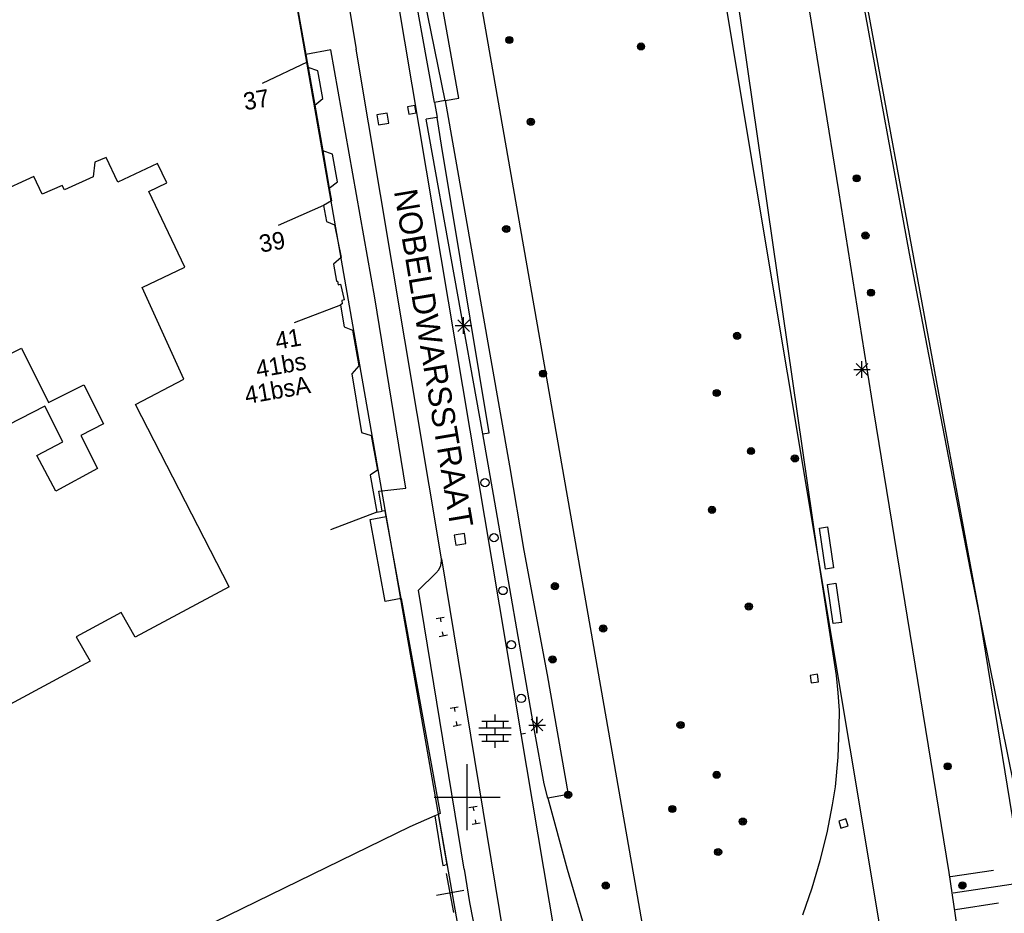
# Model space of a CAD drawing. Header units: millimetres. Extents: x 135944 to 142000, y 454200 to 456692.
# Tile 64 of 153: x 137123 to 137182, y 455943 to 455997. Entities that reach past the tile are written whole.
import ezdxf
from ezdxf.enums import TextEntityAlignment as Align

# ---------------------------------------------------------------- set-up
doc = ezdxf.new("R2010")
doc.units = ezdxf.units.MM
for name, color, linetype in [('TotaalGBKN2013_Bistad', 251, 'Continuous'), ('TotaalGBKN2013X$0$Contouren', 251, 'Continuous'), ('TotaalGBKN2013X$0$Xref', 251, 'Continuous')]:
    doc.layers.add(name, color=color, linetype=linetype)
doc.styles.add('TotaalGBKN2013X$0$GBKN binnenstad 2009$0$Standard', font='txt')

# ---------------------------------------------------------------- blocks, each defined once
blk = doc.blocks.new('TotaalGBKN2013X$0$GBKN binnenstad 2009')
at = {"layer": 'TotaalGBKN2013_Bistad'}
for p, q in [((137153266, 455953826), (137142553, 456017650)), ((137141281, 456007221), (137143291, 455995211)), ((137148666, 455992102), (137146382, 456003377)), ((137176751, 455982861), (137173303, 456001613)), ((137170155, 456000855), (137172449, 455986655)), ((137148023, 455991987), (137146690, 455999336)), ((137149495, 455992250), (137148206, 455999481)), ((137171202, 455964675), (137166202, 455999310)), ((137139646, 455998279), (137140243, 455994890)), ((137141761, 455995171), (137140243, 455994890)), ((137144421, 455980181), (137141761, 455995171)), ((137148441, 455964411), (137143291, 455995211)), ((137140326, 455994420), (137137615, 455993138)), ((137140243, 455994890), (137140326, 455994420)), ((137140326, 455994420), (137140383, 455994094)), ((137140978, 455993894), (137140383, 455994094)), ((137140383, 455994094), (137140782, 455991829)), ((137141273, 455992220), (137140978, 455993894)), ((137140782, 455991829), (137141273, 455992220)), ((137148666, 455992102), (137148023, 455991987)), ((137148023, 455991987), (137148197, 455991086)), ((137148666, 455992102), (137149495, 455992250)), ((137148666, 455992102), (137152559, 455970018)), ((137140782, 455991829), (137141268, 455989071)), ((137146846, 455991797), (137146402, 455991723)), ((137146402, 455991723), (137146476, 455991279)), ((137146920, 455991353), (137146846, 455991797)), ((137145161, 455991345), (137144549, 455991243)), ((137144549, 455991243), (137144651, 455990631)), ((137145263, 455990733), (137145161, 455991345)), ((137146476, 455991279), (137146920, 455991353)), ((137148197, 455991086), (137147516, 455990987)), ((137150942, 455971955), (137147516, 455990987)), ((137148445, 455989403), (137148197, 455991086)), ((137144651, 455990631), (137145263, 455990733)), ((137141864, 455988872), (137141268, 455989071)), ((137141268, 455989071), (137141668, 455986805)), ((137151322, 455972024), (137148445, 455989403)), ((137128169, 455988669), (137127489, 455988384)), ((137128878, 455987176), (137128169, 455988669)), ((137142159, 455987198), (137141864, 455988872)), ((137127489, 455988384), (137127380, 455987488)), ((137131284, 455988309), (137128878, 455987176)), ((137131839, 455987133), (137131284, 455988309)), ((137123811, 455987510), (137118758, 455985208)), ((137124312, 455986437), (137123811, 455987510)), ((137127380, 455987488), (137125652, 455986715)), ((137125525, 455986963), (137124312, 455986437)), ((137125652, 455986715), (137125525, 455986963)), ((137130757, 455986614), (137131839, 455987133)), ((137141668, 455986805), (137142159, 455987198)), ((137141668, 455986805), (137141793, 455986053)), ((137172449, 455986655), (137174578, 455973344)), ((137132924, 455982025), (137130757, 455986614)), ((137141793, 455986053), (137141320, 455985765)), ((137141320, 455985765), (137138580, 455984545)), ((137141320, 455985765), (137141503, 455984801)), ((137141503, 455984801), (137141981, 455984588)), ((137141981, 455984588), (137142392, 455982622)), ((137142392, 455982622), (137141919, 455982219)), ((137177818, 455977270), (137176751, 455982861)), ((137130357, 455980808), (137132924, 455982025)), ((137141919, 455982219), (137142103, 455981179)), ((137132866, 455975264), (137130357, 455980808)), ((137142103, 455981179), (137142166, 455981185)), ((137142166, 455981185), (137142193, 455980976)), ((137142193, 455980976), (137142345, 455981009)), ((137142345, 455981009), (137142566, 455980064)), ((137146291, 455968681), (137144421, 455980181)), ((137142347, 455979731), (137139539, 455978677)), ((137142453, 455979828), (137142346, 455979764)), ((137142346, 455979764), (137142351, 455979732)), ((137142351, 455979732), (137142561, 455978420)), ((137142566, 455980064), (137142427, 455980012)), ((137142427, 455980012), (137142453, 455979828)), ((137149785, 455978006), (137149785, 455979006)), ((137142561, 455978420), (137143063, 455978228)), ((137149285, 455978506), (137150285, 455978506)), ((137149431, 455978152), (137150139, 455978860)), ((137150139, 455978152), (137149431, 455978860)), ((137143063, 455978228), (137143457, 455976076)), ((137120599, 455975914), (137123058, 455977138)), ((137123058, 455977138), (137124686, 455973854)), ((137180442, 455963741), (137177818, 455977270)), ((137143457, 455976076), (137143029, 455975579)), ((137173518, 455975496), (137174226, 455976204)), ((137174226, 455975496), (137173518, 455976204)), ((137173872, 455975350), (137173872, 455976350)), ((137143029, 455975579), (137143611, 455972049)), ((137173372, 455975850), (137174372, 455975850)), ((137124686, 455973854), (137126834, 455974926)), ((137126834, 455974926), (137128012, 455972563)), ((137129943, 455973730), (137132866, 455975264)), ((137124476, 455973639), (137122221, 455972491)), ((137125547, 455971479), (137124476, 455973639)), ((137135622, 455962712), (137129943, 455973730)), ((137174578, 455973344), (137179121, 455945454)), ((137128012, 455972563), (137126646, 455971859)), ((137126646, 455971859), (137127654, 455969859)), ((137143611, 455972049), (137144197, 455971861)), ((137144197, 455971861), (137144574, 455969767)), ((137150942, 455971955), (137151322, 455972024)), ((137151601, 455968291), (137150942, 455971955)), ((137123978, 455970655), (137125547, 455971479)), ((137125132, 455968490), (137123978, 455970655)), ((137152559, 455970018), (137153429, 455964901)), ((137127654, 455969859), (137125132, 455968490)), ((137144574, 455969767), (137144131, 455969465)), ((137144131, 455969465), (137144539, 455967222)), ((137144663, 455968488), (137146291, 455968681)), ((137144858, 455967282), (137144663, 455968488)), ((137154063, 455954023), (137151601, 455968291)), ((137144539, 455967222), (137141731, 455966168)), ((137144539, 455967222), (137144858, 455967282)), ((137145041, 455967316), (137144858, 455967282)), ((137145105, 455966962), (137145041, 455967316)), ((137144142, 455966787), (137145105, 455966962)), ((137145044, 455961829), (137144142, 455966787)), ((137146008, 455962004), (137145105, 455966962)), ((137149833, 455965943), (137149221, 455965845)), ((137149221, 455965845), (137149319, 455965233)), ((137149931, 455965331), (137149833, 455965943)), ((137171295, 455966268), (137171790, 455966342)), ((137171665, 455963785), (137171295, 455966268)), ((137171790, 455966342), (137172160, 455963859)), ((137149319, 455965233), (137149931, 455965331)), ((137153429, 455964901), (137154843, 455957406)), ((137172328, 455957366), (137171202, 455964675)), ((137148294, 455963748), (137148410, 455964008)), ((137148410, 455964008), (137148449, 455964289)), ((137148441, 455964411), (137152353, 455940684)), ((137148449, 455964289), (137148441, 455964411)), ((137147061, 455962521), (137148111, 455963531)), ((137148111, 455963531), (137148294, 455963748)), ((137172160, 455963859), (137171665, 455963785)), ((137184109, 455945509), (137180442, 455963741)), ((137171798, 455962859), (137172293, 455962929)), ((137172133, 455960490), (137171798, 455962859)), ((137172293, 455962929), (137172628, 455960560)), ((137135622, 455962712), (137129935, 455959675)), ((137149821, 455945651), (137147061, 455962521)), ((137146008, 455962004), (137145044, 455961829)), ((137146008, 455962004), (137148370, 455949022)), ((137129073, 455961174), (137126361, 455959684)), ((137129935, 455959675), (137129073, 455961174)), ((137148126, 455960798), (137148618, 455960884)), ((137148372, 455960841), (137148415, 455960595)), ((137172628, 455960560), (137172133, 455960490)), ((137148561, 455959742), (137148518, 455959988)), ((137126361, 455959684), (137127204, 455958223)), ((137148807, 455959785), (137148315, 455959699)), ((137127204, 455958223), (137120755, 455954743)), ((137154843, 455957406), (137156102, 455950160)), ((137171183, 455957429), (137170737, 455957365)), ((137170737, 455957365), (137170801, 455956919)), ((137170801, 455956919), (137171247, 455956983)), ((137171247, 455956983), (137171183, 455957429)), ((137172439, 455956302), (137172328, 455957366)), ((137172505, 455955235), (137172439, 455956302)), ((137148966, 455955378), (137149458, 455955464)), ((137149212, 455955421), (137149255, 455955175)), ((137172498, 455954211), (137172505, 455955235)), ((137149401, 455954322), (137149358, 455954568)), ((137150892, 455954592), (137152492, 455954592)), ((137151192, 455954192), (137151192, 455954592)), ((137151692, 455954592), (137151692, 455954992)), ((137152192, 455954192), (137152192, 455954592)), ((137153867, 455954008), (137154575, 455954716)), ((137154575, 455954008), (137153867, 455954716)), ((137153877, 455954008), (137154585, 455954716)), ((137154585, 455954008), (137153877, 455954716)), ((137154221, 455953862), (137154221, 455954862)), ((137154231, 455953862), (137154231, 455954862)), ((137149647, 455954365), (137149155, 455954279)), ((137150712, 455954192), (137152672, 455954192)), ((137151692, 455953792), (137151692, 455954192)), ((137153721, 455954362), (137154721, 455954362)), ((137153731, 455954362), (137154731, 455954362)), ((137154651, 455950811), (137154063, 455954023)), ((137172424, 455952417), (137172498, 455954211)), ((137150712, 455953792), (137152672, 455953792)), ((137150892, 455953392), (137152492, 455953392)), ((137151192, 455953392), (137151192, 455953792)), ((137151692, 455952992), (137151692, 455953392)), ((137152192, 455953392), (137152192, 455953792)), ((137155384, 455941253), (137153266, 455953826)), ((137153527, 455953853), (137153281, 455953811)), ((137172269, 455950629), (137172424, 455952417)), ((137150000, 455950000), (137150000, 455952000)), ((137154878, 455949947), (137154651, 455950811)), ((137172097, 455949544), (137172269, 455950629)), ((137148000, 455950000), (137150000, 455950000)), ((137150000, 455950000), (137152000, 455950000)), ((137150000, 455948000), (137150000, 455950000)), ((137156102, 455950160), (137154878, 455949947)), ((137154878, 455949947), (137156054, 455945653)), ((137150106, 455949377), (137150598, 455949467)), ((137150352, 455949422), (137150397, 455949176)), ((137171762, 455947850), (137172097, 455949544)), ((137148039, 455948874), (137146542, 455948204)), ((137148240, 455948964), (137148039, 455948874)), ((137148039, 455948874), (137148531, 455945875)), ((137148370, 455949022), (137148240, 455948964)), ((137148240, 455948964), (137148781, 455945921)), ((137150542, 455948392), (137150497, 455948638)), ((137172898, 455948692), (137172468, 455948562)), ((137172468, 455948562), (137172598, 455948132)), ((137173028, 455948262), (137172898, 455948692)), ((137146542, 455948204), (137132698, 455941472)), ((137150788, 455948437), (137150296, 455948347)), ((137172598, 455948132), (137173028, 455948262)), ((137171349, 455946174), (137171762, 455947850)), ((137170859, 455944518), (137171349, 455946174)), ((137148531, 455945875), (137148660, 455945899)), ((137148781, 455945921), (137148660, 455945899)), ((137149821, 455945651), (137150151, 455943641)), ((137156054, 455945653), (137157307, 455941382)), ((137179231, 455945201), (137181828, 455945590)), ((137149190, 455943037), (137148756, 455945383)), ((137179121, 455945454), (137180065, 455939004)), ((137149806, 455944364), (137148140, 455944056)), ((137170293, 455942887), (137170859, 455944518)), ((137179379, 455944212), (137184224, 455944939)), ((137150151, 455943641), (137150521, 455941691)), ((137179527, 455943223), (137182125, 455943612))]:
    blk.add_line(p, q, dxfattribs=at)
for centre, radius in [((137152552, 455995765), 215), ((137152552, 455995765), 155), ((137152552, 455995765), 95), ((137152552, 455995765), 35), ((137160513, 455995375), 215), ((137160513, 455995375), 155), ((137160513, 455995375), 95), ((137160513, 455995375), 35), ((137153853, 455990817), 215), ((137153853, 455990817), 155), ((137153853, 455990817), 95), ((137153853, 455990817), 35), ((137173554, 455987404), 215), ((137173554, 455987404), 155), ((137173554, 455987404), 95), ((137173554, 455987404), 35), ((137152361, 455984341), 215), ((137152361, 455984341), 155), ((137152361, 455984341), 95), ((137152361, 455984341), 35), ((137174083, 455983947), 215), ((137174083, 455983947), 155), ((137174083, 455983947), 95), ((137174083, 455983947), 35), ((137174417, 455980493), 215), ((137174417, 455980493), 155), ((137174417, 455980493), 95), ((137174417, 455980493), 35), ((137166322, 455977882), 215), ((137166322, 455977882), 155), ((137166322, 455977882), 95), ((137166322, 455977882), 35), ((137154587, 455975598), 215), ((137154587, 455975598), 155), ((137154587, 455975598), 95), ((137154587, 455975598), 35), ((137165091, 455974427), 215), ((137165091, 455974427), 155), ((137165091, 455974427), 95), ((137165091, 455974427), 35), ((137167164, 455970921), 215), ((137167164, 455970921), 155), ((137167164, 455970921), 95), ((137167164, 455970921), 35), ((137169814, 455970475), 215), ((137169814, 455970475), 155), ((137169814, 455970475), 95), ((137169814, 455970475), 35), ((137151081, 455969012), 250), ((137164804, 455967371), 215), ((137164804, 455967371), 155), ((137164804, 455967371), 95), ((137164804, 455967371), 35), ((137151621, 455965682), 250), ((137155307, 455962754), 215), ((137155307, 455962754), 155), ((137155307, 455962754), 95), ((137152171, 455962492), 250), ((137155307, 455962754), 35), ((137167031, 455961520), 215), ((137167031, 455961520), 155), ((137167031, 455961520), 95), ((137167031, 455961520), 35), ((137158225, 455960200), 215), ((137158225, 455960200), 155), ((137158225, 455960200), 95), ((137158225, 455960200), 35), ((137152671, 455959212), 250), ((137155164, 455958328), 215), ((137155164, 455958328), 155), ((137155164, 455958328), 95), ((137155164, 455958328), 35), ((137153271, 455955972), 250), ((137162902, 455954363), 215), ((137162902, 455954363), 155), ((137162902, 455954363), 95), ((137162902, 455954363), 35), ((137165088, 455951357), 215), ((137165088, 455951357), 155), ((137179055, 455951866), 215), ((137179055, 455951866), 155), ((137179055, 455951866), 95), ((137179055, 455951866), 35), ((137165088, 455951357), 95), ((137165088, 455951357), 35), ((137156107, 455950151), 215), ((137156107, 455950151), 155), ((137156107, 455950151), 95), ((137156107, 455950151), 35), ((137162408, 455949286), 215), ((137162408, 455949286), 155), ((137162408, 455949286), 95), ((137162408, 455949286), 35), ((137166669, 455948528), 215), ((137166669, 455948528), 155), ((137166669, 455948528), 95), ((137166669, 455948528), 35), ((137165176, 455946687), 215), ((137165176, 455946687), 155), ((137165176, 455946687), 95), ((137165176, 455946687), 35), ((137158382, 455944661), 215), ((137158382, 455944661), 155), ((137158382, 455944661), 95), ((137158382, 455944661), 35), ((137179944, 455944670), 215), ((137179944, 455944670), 155), ((137179944, 455944670), 95), ((137179944, 455944670), 35)]:
    blk.add_circle(centre, radius, dxfattribs=at)
at = {"layer": 'TotaalGBKN2013_Bistad', "style": 'TotaalGBKN2013X$0$GBKN binnenstad 2009$0$Standard'}
for s, p in [('37', (137138022.4, 455992293.2)), ('39', (137138978.6, 455983698.9)), ('41', (137139948.5, 455977832.8)), ('41bs', (137140243.9, 455976380.5)), ('41bsA', (137140497.5, 455974956.3))]:
    blk.add_text(s, height=1054, rotation=9.8222, dxfattribs=at).set_placement(p, align=Align.MIDDLE_RIGHT)
blk.add_text('NOBELDWARSSTRAAT', height=1400, rotation=279.5284, dxfattribs=at).set_placement((137145571, 455986628))

msp = doc.modelspace()

# ---------------------------------------------------------------- linework, layer by layer
at = {"layer": 'TotaalGBKN2013X$0$Contouren'}
for p, q in [((137175.983, 455936.024), (137157.569, 456046.411)), ((137180.91, 455961.418), (137166.64, 456038.956)), ((137149.979, 455939.2), (137136.499, 456016.219)), ((137160.815, 455941.097), (137148.862, 456009.39)), ((137200.595, 455840.627), (137180.91, 455961.418))]:
    msp.add_line(p, q, dxfattribs=at)

# ---------------------------------------------------------------- block references
at = {"layer": 'TotaalGBKN2013X$0$Xref', "xscale": 0.0009999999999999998, "yscale": 0.0009999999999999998, "zscale": 0.0009999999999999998}
msp.add_blockref('TotaalGBKN2013X$0$GBKN binnenstad 2009', (0, 0), dxfattribs=at)

doc.saveas('drawing.dxf')
